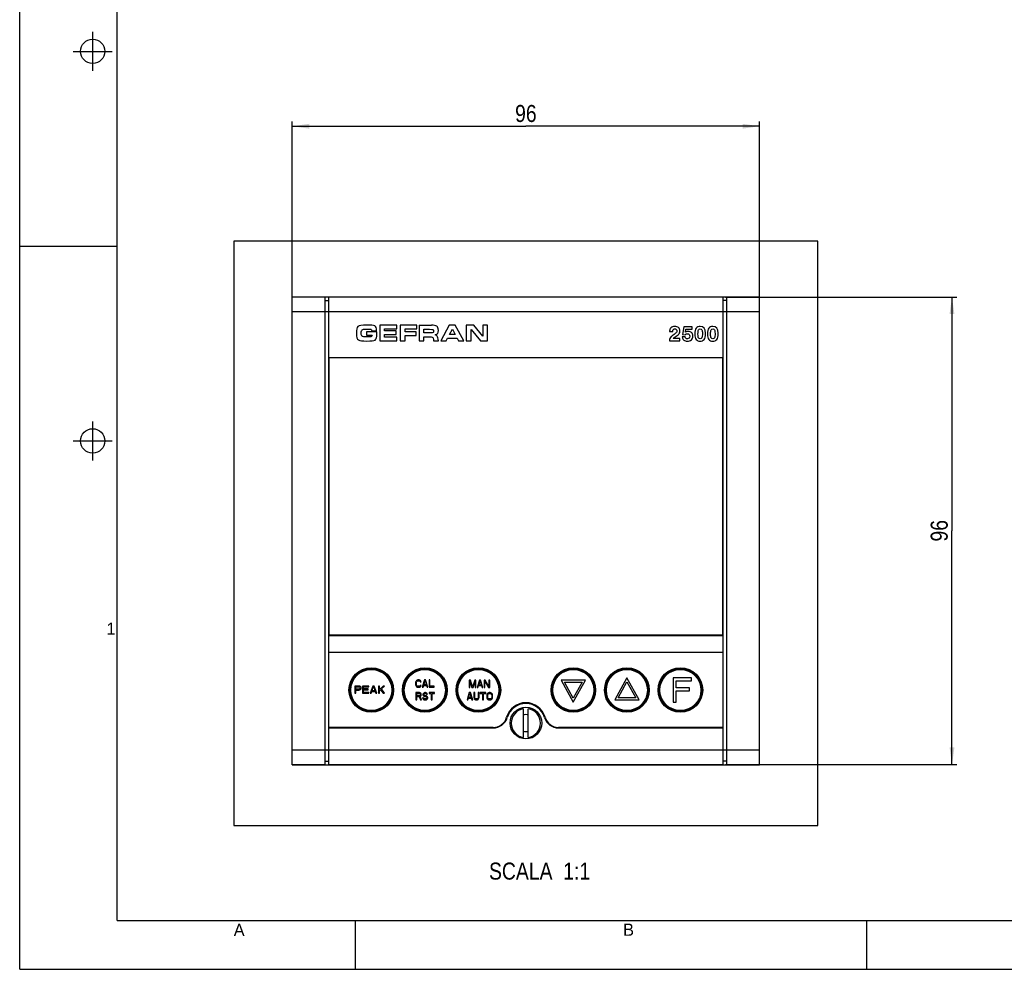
# Model space of a CAD drawing. Header units: millimetres. Extents: x 0 to 594, y 0 to 420.
# Tile 1 of 22: x 0 to 202, y 0 to 195. Entities that reach past the tile are written whole.
import ezdxf

# ---------------------------------------------------------------- set-up
doc = ezdxf.new("R2010")
doc.units = ezdxf.units.MM
doc.header["$LTSCALE"] = 32.67
doc.layers.get('0').update_dxf_attribs({"linetype": 'CONTINUOUS'})
doc.layers.add('3_ALL_AXES', color=7, linetype='CONTINUOUS')
doc.styles.get("Standard").update_dxf_attribs({"font": 'txt', "width": 0.85})
doc.styles.add('TEXTSTYLE_2', font='trium.ttf')
doc.dimstyles.new('DIMSTYLE_1', dxfattribs={"dimtxt": 3.5, "dimasz": 3.5, "dimexe": 1, "dimexo": 0.5, "dimgap": 0.875, "dimtad": 1, "dimdec": 4, "dimdsep": 46, "dimtxsty": 'STANDARD', "dimblk": '_FILLED', "dimblk1": '_FILLED', "dimblk2": '_FILLED', "dimcen": 0.09, "dimadec": 4, "dimazin": 2, "dimtp": 0.15, "dimtm": 0.15, "dimtfac": 1, "dimtdec": 4, "dimtofl": 0, "dimtmove": 0, "dimatfit": 3, "dimldrblk": '_FILLED', "dimfxl": 1, "dimtolj": 1, "dimarcsym": 0})

# ---------------------------------------------------------------- blocks, each defined once
blk = doc.blocks.new('_FILLED')
at = {"color": 0, "linetype": 'BYBLOCK'}
blk.add_solid([(0, 0), (-1, 0.143), (-1, -0.143)], dxfattribs=at)
blk = doc.blocks.new('*D0')
at = {"color": 2, "linetype": 'CONTINUOUS'}
for p, q in [((55.97, 135.55), (55.97, 174.12)), ((151.97, 135.55), (151.97, 174.12)), ((55.97, 173.12), (103.97, 173.12)), ((151.97, 173.12), (103.97, 173.12))]:
    blk.add_line(p, q, dxfattribs=at)
at = {"color": 2, "linetype": 'CONTINUOUS', "xscale": 3.5, "yscale": 3.5, "zscale": 3.5, "rotation": 180}
blk.add_blockref('_FILLED', (55.97, 173.12), dxfattribs=at)
at = {"color": 2, "linetype": 'CONTINUOUS', "xscale": 3.5, "yscale": 3.5, "zscale": 3.5}
blk.add_blockref('_FILLED', (151.97, 173.12), dxfattribs=at)
at = {"color": 2, "linetype": 'CONTINUOUS', "insert": (103.97, 177.49), "char_height": 3.5, "width": 8.25, "attachment_point": 2, "line_spacing_factor": 0.9}
blk.add_mtext('96', dxfattribs=at)
blk = doc.blocks.new('*D1')
at = {"color": 2, "linetype": 'CONTINUOUS'}
for p, q in [((144.97, 138.05), (192.5, 138.05)), ((191.5, 138.05), (191.5, 90.05)), ((191.5, 42.05), (191.5, 90.05)), ((144.97, 42.05), (192.5, 42.05))]:
    blk.add_line(p, q, dxfattribs=at)
at = {"color": 2, "linetype": 'CONTINUOUS', "xscale": 3.5, "yscale": 3.5, "zscale": 3.5}
for p, rotation in [((191.5, 138.05), 90), ((191.5, 42.05), 270)]:
    blk.add_blockref('_FILLED', p, dxfattribs=dict(at, rotation=rotation))
at = {"color": 2, "linetype": 'CONTINUOUS', "insert": (187.12, 90.05), "char_height": 3.5, "width": 8.25, "attachment_point": 2, "rotation": 90, "line_spacing_factor": 0.9}
blk.add_mtext('96', dxfattribs=at)

msp = doc.modelspace()

# ---------------------------------------------------------------- linework, layer by layer
at = {"color": 2, "linetype": 'CONTINUOUS'}
for p, q in [((0, 0), (0, 420)), ((15, 184.5), (15, 192.5)), ((11, 188.5), (19, 188.5)), ((0, 148.5), (20, 148.5)), ((15, 104.5), (15, 112.5)), ((11, 108.5), (19, 108.5)), ((69, 0), (69, 10)), ((0, 0), (594, 0))]:
    msp.add_line(p, q, dxfattribs=at)
at = {"color": 7, "linetype": 'CONTINUOUS'}
for p, q in [((20, 10), (20, 410)), ((43.97086, 149.55232), (43.97086, 29.55232)), ((163.97086, 149.55232), (43.97086, 149.55232)), ((163.97086, 29.55232), (163.97086, 149.55232)), ((55.97086, 42.05232), (55.97086, 138.05232)), ((151.97086, 42.00232), (151.97086, 138.05232)), ((71.29, 131.46298), (71.682, 131.46298)), ((73.954, 132.25232), (73.954, 129.05232)), ((77.49533, 132.25232), (73.954, 132.25232)), ((74.93533, 131.07365), (74.93533, 131.51365)), ((74.93533, 131.51365), (77.49533, 131.51365)), ((77.49533, 131.51365), (77.49533, 132.25232)), ((78.186, 132.25232), (78.186, 129.05232)), ((81.55666, 132.25232), (78.186, 132.25232)), ((79.16733, 130.89232), (79.16733, 131.51365)), ((79.16733, 131.51365), (81.55666, 131.51365)), ((81.55666, 131.51365), (81.55666, 132.25232)), ((82.02866, 132.25232), (82.02866, 129.05232)), ((82.02866, 132.25232), (84.58066, 132.25232)), ((88.23666, 132.25232), (86.48733, 129.05232)), ((89.47933, 132.25232), (88.23666, 132.25232)), ((91.22866, 129.05232), (89.47933, 132.25232)), ((91.72466, 132.25232), (91.72466, 129.05232)), ((93.29, 132.25232), (91.72466, 132.25232)), ((95.138, 130.01498), (93.29, 132.25232)), ((95.138, 132.25232), (95.138, 130.01498)), ((96.11933, 132.25232), (95.138, 132.25232)), ((96.11933, 129.05232), (96.11933, 132.25232)), ((136.4012, 131.95048), (136.16828, 130.33745)), ((138.14921, 131.95048), (136.4012, 131.95048)), ((138.14921, 131.44132), (138.14921, 131.95048)), ((70.15933, 130.60698), (70.15933, 130.70832)), ((71.22866, 130.86832), (71.22866, 130.22832)), ((73.362, 130.86832), (71.22866, 130.86832)), ((71.22866, 130.22832), (72.38066, 130.22832)), ((72.33533, 131.13498), (73.31666, 131.13498)), ((73.362, 130.52965), (73.362, 130.86832)), ((77.35666, 131.07365), (74.93533, 131.07365)), ((74.93533, 129.79098), (74.93533, 130.38565)), ((74.93533, 130.38565), (77.35666, 130.38565)), ((77.49533, 129.79098), (74.93533, 129.79098)), ((77.35666, 130.38565), (77.35666, 131.07365)), ((77.49533, 129.05232), (77.49533, 129.79098)), ((81.418, 130.89232), (79.16733, 130.89232)), ((79.16733, 129.05232), (79.16733, 130.15365)), ((79.16733, 130.15365), (81.418, 130.15365)), ((81.418, 130.15365), (81.418, 130.89232)), ((83.01, 130.67632), (83.01, 131.42832)), ((83.01, 131.42832), (84.19933, 131.42832)), ((84.27133, 130.67632), (83.01, 130.67632)), ((83.01, 129.05232), (83.01, 129.85232)), ((83.01, 129.85232), (84.48733, 129.85232)), ((87.62333, 129.05232), (87.90333, 129.60165)), ((87.90333, 129.60165), (89.83666, 129.60165)), ((88.306, 130.34032), (88.882, 131.45232)), ((89.458, 130.34032), (88.306, 130.34032)), ((88.882, 131.45232), (89.458, 130.34032)), ((89.83666, 129.60165), (90.10866, 129.05232)), ((92.706, 129.05232), (92.706, 131.37765)), ((92.706, 131.37765), (94.63133, 129.05232)), ((133.50413, 130.94845), (134.14743, 130.94845)), ((135.62037, 129.56148), (134.25391, 129.56148)), ((134.60662, 129.85883), (134.83953, 130.00955)), ((135.62037, 129.05232), (135.62037, 129.56148)), ((136.71176, 129.84254), (136.06846, 129.84254)), ((136.16828, 130.33745), (136.72507, 130.31505)), ((136.73616, 130.82625), (136.82489, 131.44132)), ((136.82489, 131.44132), (138.14921, 131.44132)), ((73.954, 129.05232), (77.49533, 129.05232)), ((78.186, 129.05232), (79.16733, 129.05232)), ((82.02866, 129.05232), (83.01, 129.05232)), ((85.00466, 129.35632), (85.03133, 129.05232)), ((85.03133, 129.05232), (85.99666, 129.05232)), ((86.48733, 129.05232), (87.62333, 129.05232)), ((90.10866, 129.05232), (91.22866, 129.05232)), ((91.72466, 129.05232), (92.706, 129.05232)), ((94.63133, 129.05232), (96.11933, 129.05232)), ((133.47086, 129.14804), (133.47086, 129.05232)), ((133.47086, 129.05232), (135.62037, 129.05232)), ((63.52086, 125.55232), (63.52086, 68.65232)), ((144.42086, 125.55232), (63.52086, 125.55232)), ((144.42086, 68.65232), (144.42086, 125.55232)), ((63.52086, 68.65232), (144.42086, 68.65232)), ((81.35979, 59.07125), (81.33086, 58.91168)), ((81.33086, 58.91168), (81.33086, 58.43296)), ((81.41766, 59.19891), (81.35979, 59.07125)), ((81.5334, 59.32657), (81.41766, 59.19891)), ((81.50447, 58.91168), (81.5334, 59.03934)), ((81.50447, 58.43296), (81.50447, 58.91168)), ((81.64914, 59.3904), (81.5334, 59.32657)), ((81.5334, 59.03934), (81.59127, 59.13508)), ((81.59127, 59.13508), (81.67808, 59.19891)), ((81.79382, 59.42232), (81.64914, 59.3904)), ((81.67808, 59.19891), (81.79382, 59.23083)), ((82.05424, 59.42232), (81.79382, 59.42232)), ((81.79382, 59.23083), (82.05424, 59.23083)), ((82.19891, 59.3904), (82.05424, 59.42232)), ((82.05424, 59.23083), (82.16998, 59.19891)), ((82.16998, 59.19891), (82.25678, 59.13508)), ((82.31465, 59.32657), (82.19891, 59.3904)), ((82.25678, 59.13508), (82.28572, 59.03934)), ((82.28572, 59.03934), (82.45933, 59.03934)), ((82.43039, 59.19891), (82.31465, 59.32657)), ((82.45933, 59.03934), (82.43039, 59.19891)), ((83.15377, 59.42232), (82.69081, 57.92232)), ((83.0091, 58.43296), (83.26951, 59.29466)), ((83.38525, 59.42232), (83.15377, 59.42232)), ((83.26951, 59.29466), (83.52993, 58.43296)), ((83.84822, 57.92232), (83.38525, 59.42232)), ((84.25331, 59.42232), (84.0797, 59.42232)), ((84.0797, 59.42232), (84.0797, 57.92232)), ((84.25331, 58.11381), (84.25331, 59.42232)), ((92.57631, 59.36232), (92.31086, 59.36232)), ((92.31086, 59.36232), (92.31086, 57.86232)), ((92.48782, 59.04317), (92.90074, 57.86232)), ((92.48782, 57.86232), (92.48782, 59.04317)), ((93.01872, 58.02189), (92.57631, 59.36232)), ((93.46114, 59.36232), (93.01872, 58.02189)), ((93.1367, 57.86232), (93.54962, 59.04317)), ((93.72659, 59.36232), (93.46114, 59.36232)), ((93.54962, 59.04317), (93.54962, 57.86232)), ((93.72659, 57.86232), (93.72659, 59.36232)), ((94.43445, 59.36232), (93.96254, 57.86232)), ((94.28698, 58.37296), (94.55243, 59.23466)), ((94.67041, 59.36232), (94.43445, 59.36232)), ((94.55243, 59.23466), (94.81788, 58.37296)), ((95.14232, 57.86232), (94.67041, 59.36232)), ((95.64372, 59.36232), (95.37827, 59.36232)), ((95.37827, 59.36232), (95.37827, 57.86232)), ((95.55524, 59.17083), (96.2926, 57.86232)), ((95.55524, 57.86232), (95.55524, 59.17083)), ((96.38108, 58.08572), (95.64372, 59.36232)), ((96.55805, 59.36232), (96.38108, 59.36232)), ((96.38108, 59.36232), (96.38108, 58.08572)), ((96.55805, 57.86232), (96.55805, 59.36232)), ((116.22086, 59.35232), (111.22086, 59.35232)), ((111.22086, 59.35232), (113.72086, 54.85232)), ((111.90066, 58.95232), (115.54105, 58.95232)), ((113.72086, 55.67597), (111.90066, 58.95232)), ((113.72086, 54.85232), (116.22086, 59.35232)), ((115.54105, 58.95232), (113.72086, 55.67597)), ((124.72086, 59.85232), (122.22086, 55.35232)), ((122.90066, 55.75232), (124.72086, 59.02867)), ((127.22086, 55.35232), (124.72086, 59.85232)), ((124.72086, 59.02867), (126.54105, 55.75232)), ((137.97086, 59.85232), (134.22086, 59.85232)), ((134.22086, 59.85232), (134.22086, 54.85232)), ((134.84586, 59.21402), (137.97086, 59.21402)), ((134.84586, 57.83104), (134.84586, 59.21402)), ((137.97086, 59.21402), (137.97086, 59.85232)), ((68.84086, 58.17232), (68.84086, 56.67232)), ((69.68665, 58.17232), (68.84086, 58.17232)), ((68.84086, 56.67232), (69.05231, 56.67232)), ((69.05231, 57.53402), (69.05231, 58.01274)), ((69.05231, 58.01274), (69.72189, 58.01274)), ((69.72189, 57.53402), (69.05231, 57.53402)), ((69.05231, 56.67232), (69.05231, 57.34253)), ((69.05231, 57.34253), (69.68665, 57.34253)), ((69.86286, 58.1404), (69.68665, 58.17232)), ((69.68665, 57.34253), (69.86286, 57.37445)), ((69.72189, 58.01274), (69.82762, 57.98083)), ((69.82762, 57.56593), (69.72189, 57.53402)), ((69.82762, 57.98083), (69.8981, 57.917)), ((69.8981, 57.62976), (69.82762, 57.56593)), ((70.00383, 58.04466), (69.86286, 58.1404)), ((69.86286, 57.37445), (70.00383, 57.47019)), ((69.8981, 57.917), (69.93334, 57.82125)), ((69.93334, 57.72551), (69.8981, 57.62976)), ((69.93334, 57.82125), (69.93334, 57.72551)), ((70.10955, 57.917), (70.00383, 58.04466)), ((70.00383, 57.47019), (70.10955, 57.59785)), ((70.14479, 57.82125), (70.10955, 57.917)), ((70.10955, 57.59785), (70.14479, 57.69359)), ((70.14479, 57.69359), (70.14479, 57.82125)), ((70.42672, 58.17232), (70.42672, 56.67232)), ((71.69542, 58.17232), (70.42672, 58.17232)), ((70.42672, 56.67232), (71.69542, 56.67232)), ((70.63817, 57.56593), (70.63817, 57.98083)), ((70.63817, 57.98083), (71.69542, 57.98083)), ((71.55445, 57.56593), (70.63817, 57.56593)), ((70.63817, 56.86381), (70.63817, 57.37445)), ((70.63817, 57.37445), (71.55445, 57.37445)), ((71.69542, 56.86381), (70.63817, 56.86381)), ((71.55445, 57.37445), (71.55445, 57.56593)), ((71.69542, 57.98083), (71.69542, 58.17232)), ((71.69542, 56.67232), (71.69542, 56.86381)), ((72.54121, 58.17232), (71.97735, 56.67232)), ((71.97735, 56.67232), (72.1888, 56.67232)), ((72.1888, 56.67232), (72.32976, 57.0553)), ((72.32976, 57.0553), (73.03459, 57.0553)), ((72.365, 57.18296), (72.68218, 58.04466)), ((72.99935, 57.18296), (72.365, 57.18296)), ((72.82314, 58.17232), (72.54121, 58.17232)), ((72.68218, 58.04466), (72.99935, 57.18296)), ((73.38701, 56.67232), (72.82314, 58.17232)), ((73.03459, 57.0553), (73.17556, 56.67232)), ((73.17556, 56.67232), (73.38701, 56.67232)), ((73.66894, 58.17232), (73.66894, 56.67232)), ((73.88039, 58.17232), (73.66894, 58.17232)), ((73.66894, 56.67232), (73.88039, 56.67232)), ((73.88039, 57.43827), (73.88039, 58.17232)), ((74.6557, 58.17232), (73.88039, 57.43827)), ((73.88039, 57.18296), (74.12708, 57.40636)), ((73.88039, 56.67232), (73.88039, 57.18296)), ((74.12708, 57.40636), (74.6557, 56.67232)), ((74.30328, 57.56593), (74.93763, 58.17232)), ((74.93763, 56.67232), (74.30328, 57.56593)), ((74.93763, 58.17232), (74.6557, 58.17232)), ((74.6557, 56.67232), (74.93763, 56.67232)), ((81.33086, 58.43296), (81.35979, 58.27338)), ((81.35979, 58.27338), (81.41766, 58.14572)), ((82.09872, 56.82232), (81.39086, 56.82232)), ((81.39086, 56.82232), (81.39086, 55.32232)), ((81.41766, 58.14572), (81.5334, 58.01806)), ((81.5334, 58.3053), (81.50447, 58.43296)), ((81.59127, 58.20955), (81.5334, 58.3053)), ((81.5334, 58.01806), (81.64914, 57.95423)), ((81.56782, 56.66274), (82.12822, 56.66274)), ((81.56782, 56.18402), (81.56782, 56.66274)), ((81.67808, 58.14572), (81.59127, 58.20955)), ((81.64914, 57.95423), (81.79382, 57.92232)), ((81.79382, 58.11381), (81.67808, 58.14572)), ((82.05424, 58.11381), (81.79382, 58.11381)), ((81.79382, 57.92232), (82.05424, 57.92232)), ((82.16998, 58.14572), (82.05424, 58.11381)), ((82.05424, 57.92232), (82.19891, 57.95423)), ((82.24619, 56.7904), (82.09872, 56.82232)), ((82.12822, 56.66274), (82.2167, 56.63083)), ((82.25678, 58.20955), (82.16998, 58.14572)), ((82.19891, 57.95423), (82.31465, 58.01806)), ((82.2167, 56.63083), (82.27569, 56.567)), ((82.36417, 56.69466), (82.24619, 56.7904)), ((82.28572, 58.3053), (82.25678, 58.20955)), ((82.45933, 58.3053), (82.28572, 58.3053)), ((82.31465, 58.01806), (82.43039, 58.14572)), ((82.45265, 56.567), (82.36417, 56.69466)), ((82.43039, 58.14572), (82.45933, 58.3053)), ((82.69081, 57.92232), (82.86442, 57.92232)), ((82.86442, 57.92232), (82.98016, 58.3053)), ((82.98355, 56.72657), (82.86558, 56.59891)), ((82.98016, 58.3053), (83.55887, 58.3053)), ((83.10153, 56.7904), (82.98355, 56.72657)), ((83.52993, 58.43296), (83.0091, 58.43296)), ((83.21951, 56.82232), (83.10153, 56.7904)), ((83.13103, 56.59891), (83.21951, 56.63083)), ((83.36698, 56.82232), (83.21951, 56.82232)), ((83.21951, 56.63083), (83.39647, 56.63083)), ((83.51445, 56.7904), (83.36698, 56.82232)), ((83.39647, 56.63083), (83.48496, 56.59891)), ((83.63243, 56.69466), (83.51445, 56.7904)), ((83.55887, 58.3053), (83.67461, 57.92232)), ((83.72091, 56.567), (83.63243, 56.69466)), ((83.67461, 57.92232), (83.84822, 57.92232)), ((85.19563, 56.82232), (84.07485, 56.82232)), ((84.07485, 56.82232), (84.07485, 56.66274)), ((84.07485, 56.66274), (84.54676, 56.66274)), ((84.0797, 57.92232), (85.12137, 57.92232)), ((85.12137, 58.11381), (84.25331, 58.11381)), ((84.54676, 56.66274), (84.54676, 55.32232)), ((84.72372, 56.66274), (85.19563, 56.66274)), ((84.72372, 55.32232), (84.72372, 56.66274)), ((85.12137, 57.92232), (85.12137, 58.11381)), ((85.19563, 56.66274), (85.19563, 56.82232)), ((92.35277, 56.82232), (91.88086, 55.32232)), ((92.20529, 55.83296), (92.47074, 56.69466)), ((92.31086, 57.86232), (92.48782, 57.86232)), ((92.58872, 56.82232), (92.35277, 56.82232)), ((92.47074, 56.69466), (92.73619, 55.83296)), ((93.06063, 55.32232), (92.58872, 56.82232)), ((92.90074, 57.86232), (93.1367, 57.86232)), ((93.47355, 56.82232), (93.29659, 56.82232)), ((93.29659, 56.82232), (93.29659, 55.83296)), ((93.47355, 55.83296), (93.47355, 56.82232)), ((93.54962, 57.86232), (93.72659, 57.86232)), ((93.96254, 57.86232), (94.13951, 57.86232)), ((94.13951, 57.86232), (94.25749, 58.2453)), ((94.35838, 56.82232), (94.18142, 56.82232)), ((94.18142, 56.82232), (94.18142, 55.83296)), ((94.25749, 58.2453), (94.84737, 58.2453)), ((94.81788, 58.37296), (94.28698, 58.37296)), ((94.35838, 55.83296), (94.35838, 56.82232)), ((95.71513, 56.82232), (94.59434, 56.82232)), ((94.59434, 56.82232), (94.59434, 56.66274)), ((94.59434, 56.66274), (95.06625, 56.66274)), ((94.84737, 58.2453), (94.96535, 57.86232)), ((94.96535, 57.86232), (95.14232, 57.86232)), ((95.06625, 56.66274), (95.06625, 55.32232)), ((95.24322, 56.66274), (95.71513, 56.66274)), ((95.24322, 55.32232), (95.24322, 56.66274)), ((95.37827, 57.86232), (95.55524, 57.86232)), ((95.71513, 56.66274), (95.71513, 56.82232)), ((96.15754, 56.72657), (96.03956, 56.59891)), ((96.27552, 56.7904), (96.15754, 56.72657)), ((96.42299, 56.82232), (96.27552, 56.7904)), ((96.2926, 57.86232), (96.55805, 57.86232)), ((96.30501, 56.59891), (96.42299, 56.63083)), ((96.65895, 56.82232), (96.42299, 56.82232)), ((96.42299, 56.63083), (96.65895, 56.63083)), ((96.80642, 56.7904), (96.65895, 56.82232)), ((96.65895, 56.63083), (96.77692, 56.59891)), ((96.9244, 56.72657), (96.80642, 56.7904)), ((97.04237, 56.59891), (96.9244, 56.72657)), ((137.55419, 57.83104), (134.84586, 57.83104)), ((134.84586, 57.19274), (137.55419, 57.19274)), ((134.84586, 54.85232), (134.84586, 57.19274)), ((137.55419, 57.19274), (137.55419, 57.83104)), ((81.39086, 55.32232), (81.56782, 55.32232)), ((82.12822, 56.18402), (81.56782, 56.18402)), ((81.56782, 55.99253), (82.06923, 55.99253)), ((81.56782, 55.32232), (81.56782, 55.99253)), ((82.06923, 55.99253), (82.30518, 55.32232)), ((82.2167, 56.21593), (82.12822, 56.18402)), ((82.27569, 56.27976), (82.2167, 56.21593)), ((82.24619, 56.05636), (82.36417, 56.12019)), ((82.51164, 55.32232), (82.24619, 56.05636)), ((82.27569, 56.567), (82.30518, 56.47125)), ((82.30518, 56.37551), (82.27569, 56.27976)), ((82.30518, 56.47125), (82.30518, 56.37551)), ((82.30518, 55.32232), (82.51164, 55.32232)), ((82.36417, 56.12019), (82.45265, 56.24785)), ((82.48215, 56.47125), (82.45265, 56.567)), ((82.45265, 56.24785), (82.48215, 56.34359)), ((82.48215, 56.34359), (82.48215, 56.47125)), ((82.92456, 55.73721), (82.7476, 55.73721)), ((82.7476, 55.73721), (82.77709, 55.60955)), ((82.77709, 55.60955), (82.86558, 55.44998)), ((82.86558, 56.59891), (82.83608, 56.47125)), ((82.83608, 56.47125), (82.83608, 56.34359)), ((82.83608, 56.34359), (82.86558, 56.21593)), ((82.86558, 56.21593), (82.98355, 56.08827)), ((82.86558, 55.44998), (83.01305, 55.35423)), ((82.95406, 55.64147), (82.92456, 55.73721)), ((83.04254, 55.54572), (82.95406, 55.64147)), ((82.98355, 56.08827), (83.10153, 56.02445)), ((83.01305, 56.43934), (83.04254, 56.53508)), ((83.01305, 56.37551), (83.01305, 56.43934)), ((83.04254, 56.27976), (83.01305, 56.37551)), ((83.01305, 55.35423), (83.16052, 55.32232)), ((83.04254, 56.53508), (83.13103, 56.59891)), ((83.13103, 56.21593), (83.04254, 56.27976)), ((83.16052, 55.51381), (83.04254, 55.54572)), ((83.10153, 56.02445), (83.21951, 55.99253)), ((83.21951, 56.18402), (83.13103, 56.21593)), ((83.39647, 55.51381), (83.16052, 55.51381)), ((83.16052, 55.32232), (83.39647, 55.32232)), ((83.39647, 56.18402), (83.21951, 56.18402)), ((83.21951, 55.99253), (83.39647, 55.99253)), ((83.54395, 56.1521), (83.39647, 56.18402)), ((83.39647, 55.99253), (83.51445, 55.96062)), ((83.51445, 55.54572), (83.39647, 55.51381)), ((83.39647, 55.32232), (83.54395, 55.35423)), ((83.48496, 56.59891), (83.54395, 56.53508)), ((83.51445, 55.96062), (83.60294, 55.89679)), ((83.60294, 55.60955), (83.51445, 55.54572)), ((83.54395, 56.53508), (83.57344, 56.47125)), ((83.66192, 56.08827), (83.54395, 56.1521)), ((83.54395, 55.35423), (83.66192, 55.41806)), ((83.57344, 56.47125), (83.75041, 56.47125)), ((83.60294, 55.89679), (83.66192, 55.80104)), ((83.66192, 55.7053), (83.60294, 55.60955)), ((83.7799, 55.96062), (83.66192, 56.08827)), ((83.66192, 55.80104), (83.66192, 55.7053)), ((83.66192, 55.41806), (83.7799, 55.54572)), ((83.75041, 56.47125), (83.72091, 56.567)), ((83.83889, 55.83296), (83.7799, 55.96062)), ((83.7799, 55.54572), (83.83889, 55.67338)), ((83.83889, 55.67338), (83.83889, 55.83296)), ((84.54676, 55.32232), (84.72372, 55.32232)), ((91.88086, 55.32232), (92.05782, 55.32232)), ((92.05782, 55.32232), (92.1758, 55.7053)), ((92.1758, 55.7053), (92.76569, 55.7053)), ((92.73619, 55.83296), (92.20529, 55.83296)), ((92.76569, 55.7053), (92.88367, 55.32232)), ((92.88367, 55.32232), (93.06063, 55.32232)), ((93.29659, 55.83296), (93.32608, 55.67338)), ((93.32608, 55.67338), (93.38507, 55.54572)), ((93.38507, 55.54572), (93.50305, 55.41806)), ((93.50305, 55.7053), (93.47355, 55.83296)), ((93.56204, 55.60955), (93.50305, 55.7053)), ((93.50305, 55.41806), (93.62103, 55.35423)), ((93.65052, 55.54572), (93.56204, 55.60955)), ((93.62103, 55.35423), (93.7685, 55.32232)), ((93.7685, 55.51381), (93.65052, 55.54572)), ((93.88647, 55.51381), (93.7685, 55.51381)), ((93.7685, 55.32232), (93.88647, 55.32232)), ((94.00445, 55.54572), (93.88647, 55.51381)), ((93.88647, 55.32232), (94.03395, 55.35423)), ((94.09294, 55.60955), (94.00445, 55.54572)), ((94.03395, 55.35423), (94.15192, 55.41806)), ((94.15192, 55.7053), (94.09294, 55.60955)), ((94.18142, 55.83296), (94.15192, 55.7053)), ((94.15192, 55.41806), (94.2699, 55.54572)), ((94.2699, 55.54572), (94.32889, 55.67338)), ((94.32889, 55.67338), (94.35838, 55.83296)), ((95.06625, 55.32232), (95.24322, 55.32232)), ((95.98058, 56.47125), (95.95108, 56.31168)), ((95.95108, 56.31168), (95.95108, 55.83296)), ((95.95108, 55.83296), (95.98058, 55.67338)), ((96.03956, 56.59891), (95.98058, 56.47125)), ((95.98058, 55.67338), (96.03956, 55.54572)), ((96.03956, 55.54572), (96.15754, 55.41806)), ((96.12805, 56.31168), (96.15754, 56.43934)), ((96.12805, 55.83296), (96.12805, 56.31168)), ((96.15754, 55.7053), (96.12805, 55.83296)), ((96.15754, 56.43934), (96.21653, 56.53508)), ((96.21653, 55.60955), (96.15754, 55.7053)), ((96.15754, 55.41806), (96.27552, 55.35423)), ((96.21653, 56.53508), (96.30501, 56.59891)), ((96.30501, 55.54572), (96.21653, 55.60955)), ((96.27552, 55.35423), (96.42299, 55.32232)), ((96.42299, 55.51381), (96.30501, 55.54572)), ((96.65895, 55.51381), (96.42299, 55.51381)), ((96.42299, 55.32232), (96.65895, 55.32232)), ((96.77692, 55.54572), (96.65895, 55.51381)), ((96.65895, 55.32232), (96.80642, 55.35423)), ((96.77692, 56.59891), (96.86541, 56.53508)), ((96.86541, 55.60955), (96.77692, 55.54572)), ((96.80642, 55.35423), (96.9244, 55.41806)), ((96.86541, 56.53508), (96.9244, 56.43934)), ((96.9244, 55.7053), (96.86541, 55.60955)), ((96.9244, 56.43934), (96.95389, 56.31168)), ((96.95389, 55.83296), (96.9244, 55.7053)), ((96.9244, 55.41806), (97.04237, 55.54572)), ((96.95389, 56.31168), (96.95389, 55.83296)), ((97.10136, 56.47125), (97.04237, 56.59891)), ((97.04237, 55.54572), (97.10136, 55.67338)), ((97.13086, 56.31168), (97.10136, 56.47125)), ((97.10136, 55.67338), (97.13086, 55.83296)), ((97.13086, 55.83296), (97.13086, 56.31168)), ((122.22086, 55.35232), (127.22086, 55.35232)), ((126.54105, 55.75232), (122.90066, 55.75232)), ((134.22086, 54.85232), (134.84586, 54.85232)), ((103.47086, 47.59428), (103.47086, 53.51036)), ((104.47086, 47.59428), (104.47086, 53.51036)), ((43.97086, 29.55232), (163.97086, 29.55232)), ((20, 10), (570.21398, 10)), ((174, 0), (174, 10))]:
    msp.add_line(p, q, dxfattribs=at)
for centre, radius in [((15, 188.5), 2.50062), ((15, 108.5), 2.50062), ((103.97086, 50.55232), 3.25006)]:
    msp.add_circle(centre, radius, dxfattribs=at)
at = {"color": 9, "linetype": 'CONTINUOUS'}
for centre, radius in [((72.22086, 57.35232), 4.58284), ((72.22086, 57.35232), 4.44142), ((72.22086, 57.35232), 4.35858), ((72.22086, 57.35232), 4.21716), ((83.22086, 57.35232), 4.58284), ((83.22086, 57.35232), 4.44142), ((83.22086, 57.35232), 4.35858), ((83.22086, 57.35232), 4.21716), ((94.22086, 57.35232), 4.58284), ((94.22086, 57.35232), 4.44142), ((94.22086, 57.35232), 4.35858), ((94.22086, 57.35232), 4.21716), ((113.72086, 57.35232), 4.58284), ((113.72086, 57.35232), 4.44142), ((113.72086, 57.35232), 4.35858), ((113.72086, 57.35232), 4.21716), ((124.72086, 57.35232), 4.58284), ((124.72086, 57.35232), 4.44142), ((124.72086, 57.35232), 4.35858), ((124.72086, 57.35232), 4.21716), ((135.72086, 57.35232), 4.58284), ((135.72086, 57.35232), 4.44142), ((135.72086, 57.35232), 4.35858), ((135.72086, 57.35232), 4.21716)]:
    msp.add_circle(centre, radius, dxfattribs=at)
at = {"color": 7, "linetype": 'CONTINUOUS'}
for radius, start, end in [(3, 99.5940682, 260.4059318), (3, 279.5940682, 80.4059318), (1.75, 73.392364, 106.6056365), (1.75, 253.392364, 286.6056365)]:
    msp.add_arc((103.97086, 50.55232), radius, start, end, dxfattribs=at)
for points in [[(69.49, 132.00432), (69.282, 131.81765), (69.178, 131.34032), (69.178, 130.57498)], [(71.31133, 132.28698), (70.30333, 132.28698), (69.698, 132.19098), (69.49, 132.00432)], [(70.32733, 131.30565), (70.43933, 131.40965), (70.762, 131.46298), (71.29, 131.46298)], [(72.93484, 132.12053), (72.682, 132.23098), (72.14066, 132.28698), (71.31133, 132.28698)], [(71.682, 131.46298), (71.898, 131.46298), (72.058, 131.44965), (72.15933, 131.42298)], [(73.31666, 131.13498), (73.31666, 131.68165), (73.18866, 132.00965), (72.93484, 132.12053)], [(85.66301, 132.06241), (85.43933, 132.18832), (85.07933, 132.25232), (84.58066, 132.25232)], [(85.99666, 131.18565), (85.99666, 131.64432), (85.88466, 131.93765), (85.66301, 132.06241)], [(133.77698, 131.74478), (133.59286, 131.56556), (133.50191, 131.33338), (133.50191, 131.05028)], [(134.55781, 132.01566), (134.22063, 132.01566), (133.9611, 131.92401), (133.77698, 131.74478)], [(134.26654, 131.40312), (134.34042, 131.48816), (134.44246, 131.53093), (134.57334, 131.53093)], [(135.33094, 131.76815), (135.13457, 131.93215), (134.87725, 132.01566), (134.55781, 132.01566)], [(134.57334, 131.53093), (134.69978, 131.53093), (134.79961, 131.4902), (134.87226, 131.41238)], [(135.62702, 131.0849), (135.62702, 131.37615), (135.5272, 131.60425), (135.33094, 131.76815)], [(138.96481, 131.65973), (138.77476, 131.42299), (138.68159, 131.02991), (138.68159, 130.48002)], [(139.79295, 132.01566), (139.42915, 132.01566), (139.15409, 131.89549), (138.96481, 131.65973)], [(139.42915, 131.31097), (139.50014, 131.45761), (139.61771, 131.53093), (139.7863, 131.53093)], [(139.7863, 131.53093), (139.94158, 131.53093), (140.05471, 131.46372), (140.12436, 131.33076)], [(140.87325, 130.60222), (140.87325, 131.54315), (140.51167, 132.01566), (139.79295, 132.01566)], [(141.56242, 131.65973), (141.37236, 131.42299), (141.2792, 131.02991), (141.2792, 130.48002)], [(142.39055, 132.01566), (142.02676, 132.01566), (141.75169, 131.89549), (141.56242, 131.65973)], [(142.02676, 131.31097), (142.09774, 131.45761), (142.21531, 131.53093), (142.3839, 131.53093)], [(142.3839, 131.53093), (142.53918, 131.53093), (142.65231, 131.46372), (142.72196, 131.33076)], [(143.47086, 130.60222), (143.47086, 131.54315), (143.10928, 132.01566), (142.39055, 132.01566)], [(69.178, 130.57498), (69.178, 129.81498), (69.31933, 129.36432), (69.602, 129.22565)], [(70.15933, 130.70832), (70.15933, 131.00165), (70.21533, 131.20165), (70.32733, 131.30565)], [(70.35133, 129.96432), (70.22333, 130.04698), (70.15933, 130.26032), (70.15933, 130.60698)], [(71.39933, 129.84165), (70.82866, 129.84165), (70.47933, 129.88165), (70.35133, 129.96432)], [(72.25, 129.94565), (72.16466, 129.87632), (71.87933, 129.84165), (71.39933, 129.84165)], [(72.15933, 131.42298), (72.26066, 131.39632), (72.31933, 131.30032), (72.33533, 131.13498)], [(72.38066, 130.22832), (72.38066, 130.10832), (72.33533, 130.01498), (72.25, 129.94565)], [(72.98837, 129.2182), (73.23666, 129.35098), (73.362, 129.78832), (73.362, 130.52965)], [(84.19933, 131.42832), (84.56466, 131.42832), (84.79133, 131.40432), (84.88175, 131.36113)], [(84.92475, 130.75355), (84.86333, 130.70032), (84.64466, 130.67632), (84.27133, 130.67632)], [(84.48733, 129.85232), (84.66333, 129.85232), (84.79133, 129.82298), (84.866, 129.76432)], [(84.866, 129.76432), (84.94066, 129.70565), (84.98595, 129.56965), (85.00466, 129.35632)], [(84.88175, 131.36113), (84.97, 131.31898), (85.01533, 131.21232), (85.01533, 131.04165)], [(85.01533, 131.04165), (85.01533, 130.90032), (84.98333, 130.80432), (84.92475, 130.75355)], [(85.322, 130.30298), (85.59933, 130.32965), (85.78333, 130.42565), (85.86866, 130.59365)], [(85.77, 130.01232), (85.65266, 130.15632), (85.50333, 130.25232), (85.322, 130.30298)], [(85.99666, 129.05232), (85.962, 129.54832), (85.88733, 129.86832), (85.77, 130.01232)], [(85.86866, 130.59365), (85.954, 130.76165), (85.99666, 130.95898), (85.99666, 131.18565)], [(133.56402, 129.54112), (133.50191, 129.40262), (133.47086, 129.27024), (133.47086, 129.14804)], [(133.50191, 131.05028), (133.50191, 131.02584), (133.50191, 130.99325), (133.50413, 130.94845)], [(133.82294, 129.92248), (133.71265, 129.80792), (133.62614, 129.67961), (133.56402, 129.54112)], [(134.43347, 130.38649), (134.13634, 130.19081), (133.93226, 130.03602), (133.82294, 129.92248)], [(134.14743, 130.94845), (134.15187, 131.16433), (134.1918, 131.31708), (134.26654, 131.40312)], [(134.25391, 129.56148), (134.34264, 129.66332), (134.4597, 129.76377), (134.60662, 129.85883)], [(134.87946, 130.77126), (134.8107, 130.66535), (134.66207, 130.53704), (134.43347, 130.38649)], [(134.83953, 130.00955), (135.14566, 130.2071), (135.35196, 130.38429), (135.46259, 130.54128)], [(134.87226, 131.41238), (134.94601, 131.33338), (134.98372, 131.23154), (134.98372, 131.10934)], [(134.98372, 131.10934), (134.98372, 130.98918), (134.94823, 130.87716), (134.87946, 130.77126)], [(135.46259, 130.54128), (135.57157, 130.6959), (135.62702, 130.87716), (135.62702, 131.0849)], [(136.06846, 129.84254), (136.12835, 129.53297), (136.24814, 129.31301), (136.43004, 129.18266)], [(136.88424, 129.55072), (136.82046, 129.60222), (136.76278, 129.69998), (136.71176, 129.84254)], [(136.72507, 130.31505), (136.84486, 130.44132), (136.99126, 130.50649), (137.16651, 130.50649)], [(137.30182, 130.99122), (137.10218, 130.99122), (136.91362, 130.93623), (136.73616, 130.82625)], [(137.1532, 129.47391), (137.03785, 129.47391), (136.94912, 129.49835), (136.88424, 129.55072)], [(137.49315, 129.60581), (137.40165, 129.51668), (137.28851, 129.47391), (137.1532, 129.47391)], [(137.16651, 130.50649), (137.47485, 130.50649), (137.63013, 130.33338), (137.63013, 129.98918)], [(137.99836, 130.7346), (137.81646, 130.90568), (137.58355, 130.99122), (137.30182, 130.99122)], [(137.63013, 129.98918), (137.63013, 129.82217), (137.58355, 129.69387), (137.49315, 129.60581)], [(137.96509, 129.28653), (138.16917, 129.48613), (138.27343, 129.74071), (138.27343, 130.05435)], [(138.27343, 130.05435), (138.27343, 130.33745), (138.18026, 130.56352), (137.99836, 130.7346)], [(138.68159, 130.48002), (138.68159, 129.93623), (138.77698, 129.5513), (138.96874, 129.32639)], [(139.32489, 130.44539), (139.32489, 130.87716), (139.35817, 131.16433), (139.42915, 131.31097)], [(139.43975, 129.64878), (139.3626, 129.76515), (139.32489, 130.02991), (139.32489, 130.44539)], [(139.7752, 129.47391), (139.6288, 129.47391), (139.51788, 129.53093), (139.43975, 129.64878)], [(140.13138, 129.70439), (140.0658, 129.54926), (139.94823, 129.47391), (139.7752, 129.47391)], [(140.12436, 131.33076), (140.19446, 131.19692), (140.22995, 130.94845), (140.22995, 130.58389)], [(140.22995, 130.58389), (140.22995, 130.15211), (140.19668, 129.85883), (140.13138, 129.70439)], [(140.57822, 129.34152), (140.77343, 129.57778), (140.87325, 129.99733), (140.87325, 130.60222)], [(141.2792, 130.48002), (141.2792, 129.93623), (141.37458, 129.5513), (141.56635, 129.32639)], [(141.9225, 130.44539), (141.9225, 130.87716), (141.95577, 131.16433), (142.02676, 131.31097)], [(142.03736, 129.64878), (141.96021, 129.76515), (141.9225, 130.02991), (141.9225, 130.44539)], [(142.37281, 129.47391), (142.2264, 129.47391), (142.11549, 129.53093), (142.03736, 129.64878)], [(142.72899, 129.70439), (142.6634, 129.54926), (142.54583, 129.47391), (142.37281, 129.47391)], [(142.72196, 131.33076), (142.79206, 131.19692), (142.82756, 130.94845), (142.82756, 130.58389)], [(142.82756, 130.58389), (142.82756, 130.15211), (142.79428, 129.85883), (142.72899, 129.70439)], [(143.17583, 129.34152), (143.37103, 129.57778), (143.47086, 129.99733), (143.47086, 130.60222)], [(69.602, 129.22565), (69.88466, 129.08698), (70.44466, 129.01765), (71.28733, 129.01765)], [(71.28733, 129.01765), (72.17266, 129.01765), (72.738, 129.08432), (72.98837, 129.2182)], [(136.43004, 129.18266), (136.61194, 129.05232), (136.84708, 128.98918), (137.13767, 128.98918)], [(137.13767, 128.98918), (137.48372, 128.98918), (137.76101, 129.08694), (137.96509, 129.28653)], [(138.96874, 129.32639), (139.16074, 129.1012), (139.42693, 128.98918), (139.76855, 128.98918)], [(139.76855, 128.98918), (140.11238, 128.98918), (140.38301, 129.10527), (140.57822, 129.34152)], [(141.56635, 129.32639), (141.75835, 129.1012), (142.02454, 128.98918), (142.36615, 128.98918)], [(142.36615, 128.98918), (142.70999, 128.98918), (142.98062, 129.10527), (143.17583, 129.34152)]]:
    msp.add_open_spline(points, degree=3, dxfattribs=at)
at = {"layer": '3_ALL_AXES', "color": 7, "linetype": 'CONTINUOUS'}
for p, q in [((62.72086, 138.05232), (55.97086, 138.05232)), ((62.72086, 42.05232), (62.72086, 138.05232)), ((63.47086, 138.00232), (62.72086, 138.00232)), ((63.47086, 42.05232), (63.47086, 138.05232)), ((144.47086, 138.05232), (63.47086, 138.05232)), ((144.47086, 42.05232), (144.47086, 138.05232)), ((145.22086, 138.00232), (144.47086, 138.00232)), ((145.22086, 42.05232), (145.22086, 138.05232)), ((151.97086, 138.05232), (145.22086, 138.05232)), ((62.72086, 137.35232), (63.47086, 137.35232)), ((145.22086, 137.35232), (144.47086, 137.35232)), ((144.47086, 125.55232), (63.47086, 125.55232)), ((63.47086, 68.55232), (144.47086, 68.55232)), ((144.47086, 65.05232), (63.47086, 65.05232)), ((63.52086, 49.65232), (63.52086, 65.05232)), ((144.42086, 65.05232), (144.42086, 49.65232)), ((63.47086, 49.55232), (97.26265, 49.55232)), ((97.23365, 49.65232), (63.52086, 49.65232)), ((110.67906, 49.55232), (144.47086, 49.55232)), ((144.42086, 49.65232), (110.70807, 49.65232)), ((62.72086, 42.75232), (63.47086, 42.75232)), ((145.22086, 42.75232), (144.47086, 42.75232)), ((55.97086, 42.00232), (55.97086, 42.05232)), ((55.97086, 42.05232), (62.72086, 42.05232)), ((55.97086, 42.00232), (151.97086, 42.00232)), ((63.47086, 42.05232), (144.47086, 42.05232)), ((145.22086, 42.05232), (151.97086, 42.05232))]:
    msp.add_line(p, q, dxfattribs=at)
at = {"layer": '3_ALL_AXES', "color": 9, "linetype": 'CONTINUOUS'}
for p, q in [((55.97086, 135.05232), (151.97086, 135.05232)), ((55.97086, 45.05232), (151.97086, 45.05232))]:
    msp.add_line(p, q, dxfattribs=at)
at = {"layer": '3_ALL_AXES', "color": 7, "linetype": 'CONTINUOUS'}
for centre, radius, start, end in [((103.97086, 50.65232), 4.1, 15.7492929, 164.2507071), ((103.97086, 50.55232), 4, 16.6015496, 163.3984504), ((97.23365, 52.55232), 2.9, 270, 344.2507071), ((97.26265, 52.55232), 3, 270, 343.3984504), ((110.67906, 52.55232), 3, 196.6015496, 270), ((110.70807, 52.55232), 2.9, 195.7492929, 270)]:
    msp.add_arc(centre, radius, start, end, dxfattribs=at)

# ---------------------------------------------------------------- texts
at = {"color": 2, "linetype": 'CONTINUOUS', "char_height": 2.5, "attachment_point": 2, "line_spacing_factor": 0.9, "style": 'TEXTSTYLE_2'}
for s, insert, width in [('1', (18.77473, 71.19377), 1.9166667), ('A', (45.08602, 9.33741), 2.3055556), ('B', (125.07197, 9.37307), 2.3703704)]:
    msp.add_mtext(s, dxfattribs=dict(at, insert=insert, width=width))
at = {"color": 2, "linetype": 'CONTINUOUS', "insert": (117.18569, 21.91768), "char_height": 3.5, "width": 37, "attachment_point": 3, "line_spacing_factor": 0.9}
msp.add_mtext('SCALA  1:1', dxfattribs=at)

# ---------------------------------------------------------------- dimensions: what is measured, and where the dimension line sits
at = {"color": 2, "linetype": 'CONTINUOUS'}
dim = msp.add_linear_dim(base=(151.97086, 173.11755), p1=(55.97086, 135.05232), p2=(151.97086, 135.05232), dimstyle='DIMSTYLE_1', dxfattribs=at)
dim.commit()
dim.dimension.update_dxf_attribs({"geometry": '*D0', "text_midpoint": (103.47086, 173.11755), "dimtype": 160})
dim = msp.add_linear_dim(base=(191.49769, 42.05232), p1=(144.47086, 138.05232), p2=(144.47086, 42.05232), angle=270, dimstyle='DIMSTYLE_1', dxfattribs=at)
dim.commit()
dim.dimension.update_dxf_attribs({"geometry": '*D1', "text_midpoint": (191.49769, 89.55232), "dimtype": 160})

doc.saveas('drawing.dxf')
